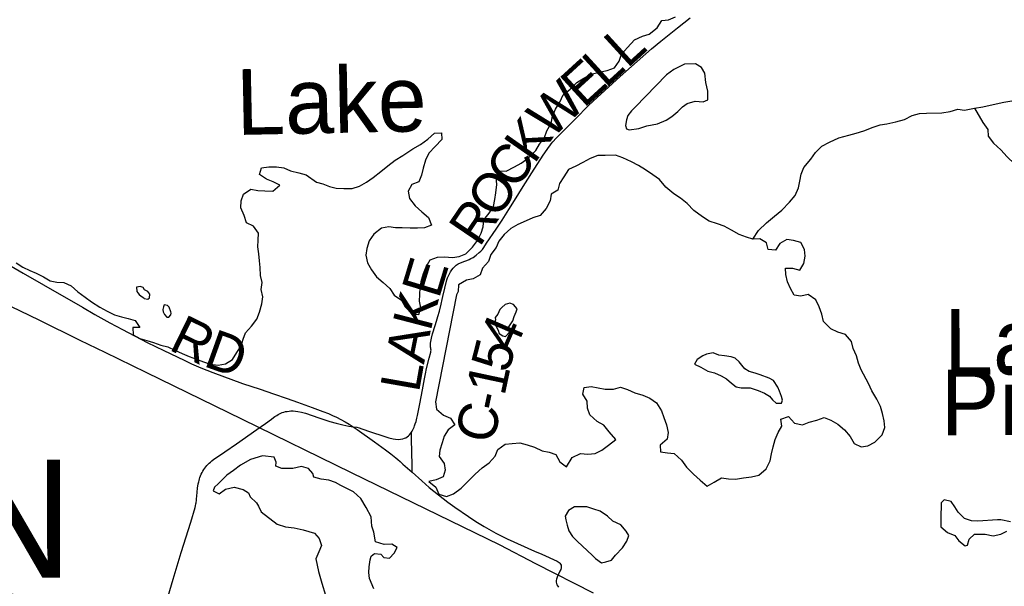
# Model space of a CAD drawing. Header units: feet. Extents: x 2113747 to 2516209, y 960708 to 1356798.
# Tile 87 of 253: x 2291383 to 2298881, y 1157646 to 1161962. Entities that reach past the tile are written whole.
import ezdxf

# ---------------------------------------------------------------- set-up
doc = ezdxf.new("R2010")
doc.units = ezdxf.units.FT
doc.header["$LTSCALE"] = 50
doc.header["$MEASUREMENT"] = 0
doc.linetypes.add('rr2', pattern=[0])
for name, color, linetype in [('0_Xref', 7, 'Continuous'), ('GM_X_County_Road', 3, 'Continuous'), ('GM_X_County_Road_Text', 3, 'Continuous'), ('GM_X_Major_Lake', 5, 'Continuous'), ('GM_X_Major_Lake_Text', 5, 'Continuous'), ('GM_X_Minor_Lake', 5, 'Continuous'), ('GM_X_Minor_River', 5, 'Continuous'), ('GM_X_Rail_Line', 251, 'rr2'), ('GM_X_Rail_Line_Text', 251, 'Continuous'), ('GM_X_Township_Text', 251, 'Continuous')]:
    doc.layers.add(name, color=color, linetype=linetype)
doc.styles.add('Styledgn030', font='dgn030.shx')
doc.styles.add('Styledgn031', font='dgn031.shx')

# ---------------------------------------------------------------- blocks, each defined once
blk = doc.blocks.new('POR')
at = {"layer": 'GM_X_County_Road', "flags": 128}
for points in [[(2294366.8, 1158819.6), (2294372.2, 1158827.6), (2294377.1, 1158837.5), (2294382.2, 1158847.7), (2294386, 1158857.5), (2294390.5, 1158868.6), (2294395.1, 1158883.8), (2294400.9, 1158902.9), (2294406.5, 1158926.3), (2294411.5, 1158947.4), (2294430.7, 1159037), (2294450.7, 1159143.2), (2294465.3, 1159227.3), (2294472.9, 1159265.9), (2294481.9, 1159305), (2294501, 1159383.4), (2294512.6, 1159429.9), (2294514, 1159436.6), (2294515.5, 1159445.9), (2294514.7, 1159452.6), (2294513.8, 1159460.3), (2294512.3, 1159468.7), (2294510.8, 1159477), (2294510.7, 1159485.1), (2294512, 1159497.9), (2294513.3, 1159511), (2294518, 1159537.2), (2294526.7, 1159569.2), (2294547.2, 1159632), (2294557.9, 1159666.3), (2294568.1, 1159700.8), (2294579.2, 1159741.8), (2294592.1, 1159795.8), (2294599.5, 1159831), (2294603.8, 1159853.6), (2294634.6, 1159979.5), (2294641.1, 1159996), (2294653.3, 1160021.6), (2294662.9, 1160040.8), (2294673.3, 1160056.4), (2294683.7, 1160069.4), (2294695.3, 1160081), (2294707.6, 1160091.5), (2294722.2, 1160101.3), (2294765.1, 1160119.7), (2294786.6, 1160127.7), (2294806.2, 1160135.8), (2294818.8, 1160142.8), (2294834.9, 1160151.8), (2294859.3, 1160169.7), (2294880.5, 1160187.9), (2294894.5, 1160199.6), (2294906.2, 1160212.2), (2294916.6, 1160226.6), (2294938.4, 1160260.4), (2295010.7, 1160367.7), (2295056.3, 1160435.6), (2295107, 1160515.9), (2295162.8, 1160604.4), (2295205, 1160670.4), (2295283.1, 1160794.8), (2295369.9, 1160929.3), (2295399.1, 1160973), (2295409.6, 1160987.6), (2295420.3, 1161002.3), (2295431.1, 1161015.7), (2295442.9, 1161030.5), (2295468.9, 1161060), (2295507.5, 1161099.9), (2295615.9, 1161208), (2295715.2, 1161307.7), (2295779.4, 1161368.9), (2295955.9, 1161530), (2296085.7, 1161644.7), (2296194.9, 1161738.9), (2296265.8, 1161797.2), (2296392.9, 1161900.6), (2296488.4, 1161975.9)], [(2291149.4, 1160180.1), (2291409.1, 1160032.4), (2291565.2, 1159942.2), (2291861, 1159772), (2291954.3, 1159717.1), (2292069, 1159652.9), (2292164.4, 1159601.5), (2292354.2, 1159504), (2292480.8, 1159441.3), (2292635, 1159368), (2292691.5, 1159341.4), (2292761, 1159311.6), (2292852.6, 1159275), (2293080.1, 1159191.8), (2293213.9, 1159146.8), (2293316.1, 1159111.4), (2293418.4, 1159076.6), (2293499, 1159048.6), (2293609.5, 1159007.4), (2293691.7, 1158977), (2293733.6, 1158961.4), (2293765.2, 1158947.9), (2293795.7, 1158933.7), (2293827.9, 1158917.7), (2293860.5, 1158899.9), (2293891.9, 1158881), (2293921.4, 1158861.9)], [(2292725.8, 1158281.9), (2292726.5, 1158286.3), (2292728.1, 1158296.7), (2292729.8, 1158313.2), (2292731.9, 1158332.2), (2292737.8, 1158394.5), (2292742.7, 1158427.2), (2292746.1, 1158442.3), (2292748.5, 1158453.2), (2292752.1, 1158465.4), (2292755.2, 1158475.6), (2292760, 1158487.8), (2292765, 1158500.4), (2292771.9, 1158513.8), (2292777.3, 1158524.2), (2292784.6, 1158535.3), (2292791.9, 1158546.6), (2292800.6, 1158557.1), (2292808.9, 1158567.2), (2292818, 1158576.3), (2292825.4, 1158583.7), (2292836, 1158593), (2292845.4, 1158601.2), (2292861.9, 1158613.7), (2292874.5, 1158623.2), (2292945.3, 1158671), (2293034.6, 1158731.8), (2293189.8, 1158841.6), (2293254.1, 1158886.9), (2293299.1, 1158919.8), (2293314.6, 1158931.1), (2293325.8, 1158939.3), (2293339.9, 1158948.3), (2293351.2, 1158955.4), (2293365.8, 1158962.3), (2293381.6, 1158969.2), (2293394.3, 1158973.3), (2293407.3, 1158976.9), (2293420.4, 1158978.9), (2293434.3, 1158980.7), (2293448.6, 1158982), (2293464.7, 1158982), (2293483.8, 1158981.1), (2293499.8, 1158978.9), (2293528.1, 1158972.4), (2293558.3, 1158964.1), (2293660.6, 1158929.5), (2293691.4, 1158919.5)], [(2293691.4, 1158919.5), (2293743.5, 1158902.7), (2293792.8, 1158888.9), (2293842.6, 1158876.4), (2293888.2, 1158867.1), (2293921.4, 1158861.9)], [(2293921.4, 1158861.9), (2293951.8, 1158840.2), (2294083.7, 1158747.6), (2294168.7, 1158686.1), (2294208.8, 1158654.7), (2294234.8, 1158634.3), (2294247.1, 1158624.7), (2294261.5, 1158613.4), (2294280, 1158597), (2294301.2, 1158578), (2294371.3, 1158515.5)], [(2293921.4, 1158861.9), (2293950.9, 1158857.4), (2293968.8, 1158852.8), (2293989.2, 1158846.2), (2294054, 1158824.2), (2294154.9, 1158789.6), (2294194.6, 1158777.6), (2294226, 1158769.7), (2294245, 1158766.2), (2294263.9, 1158765), (2294282.6, 1158766.3), (2294301.2, 1158770.2), (2294312.9, 1158774.2), (2294323.2, 1158778.4), (2294332.6, 1158783.9), (2294342.5, 1158791.3), (2294351.8, 1158799.8), (2294359.8, 1158809.2), (2294366.8, 1158819.5), (2294366.8, 1158819.6)], [(2294371.3, 1158515.5), (2294370.5, 1158569), (2294367.6, 1158768), (2294366.8, 1158819.6)], [(2294371.3, 1158515.5), (2294445.1, 1158449.8), (2294501.5, 1158399.4), (2294643, 1158286.9), (2294695.8, 1158249), (2294799.3, 1158178.7), (2294856.7, 1158140.3), (2294920.1, 1158102.8), (2295007.8, 1158051.3), (2295094.6, 1158006.9), (2295301.8, 1157915.2), (2295359.1, 1157890.7), (2295474.5, 1157837.7), (2295490.7, 1157827.8), (2295497.1, 1157822), (2295502, 1157815.1), (2295504.9, 1157807.3), (2295506.3, 1157798.5), (2295505.8, 1157787.2), (2295502.9, 1157775.4), (2295497.2, 1157760.6), (2295475.3, 1157716.4), (2295469.5, 1157700.2), (2295467.8, 1157689.8), (2295467.8, 1157679.1), (2295469.9, 1157668.6), (2295473.9, 1157658.7), (2295481, 1157646.8), (2295486.6, 1157639.4)], [(2292495, 1157511.7), (2292551.6, 1157699.8), (2292612.3, 1157904.4), (2292687.2, 1158135.4), (2292718.8, 1158245.6), (2292721.7, 1158259.8), (2292724.5, 1158274.2), (2292725.8, 1158281.9)]]:
    blk.add_lwpolyline(points, dxfattribs=at)
at = {"layer": 'GM_X_Major_Lake'}
for p, q in [((2292307.7, 1159856.3), (2292327.8, 1159842.4)), ((2294709.7, 1159866.9), (2294548.2, 1159050.8)), ((2292474.5, 1159737.5), (2292486.7, 1159715.5)), ((2295040.3, 1159755.4), (2295022.6, 1159719.2)), ((2296799.7, 1159394.7), (2296749.7, 1159402.3))]:
    blk.add_line(p, q, dxfattribs=at)
at = {"layer": 'GM_X_Major_Lake', "flags": 128}
for points in [[(2296176.9, 1161850.5), (2296236.5, 1161899), (2296272, 1161955.4), (2296323.9, 1161961.8), (2296377.7, 1161984.2)], [(2293792.1, 1160678.7), (2293852.1, 1160675.2), (2293914, 1160675.7), (2293969.8, 1160694.1), (2294023.5, 1160724.6), (2294075.2, 1160761), (2294132.8, 1160805.5), (2294186.4, 1160848), (2294242, 1160892.5), (2294299.7, 1160926.9), (2294377.2, 1160979.6), (2294434.9, 1161012.1), (2294490.6, 1161052.6), (2294542.2, 1161097), (2294596.1, 1161099.4), (2294596.5, 1161049.4), (2294547, 1160996.9), (2294499.4, 1160944.5), (2294471.8, 1160892.2), (2294454.3, 1160832), (2294442.8, 1160777.9), (2294421.2, 1160727.7), (2294369.4, 1160707.2), (2294341.8, 1160657), (2294352.2, 1160601), (2294394.6, 1160545.2), (2294445, 1160499.6), (2294495.2, 1160455.9), (2294517.7, 1160396), (2294465.9, 1160377.6), (2294412, 1160375.2), (2294356, 1160374.8), (2294296, 1160376.3), (2294244.1, 1160375.9), (2294194, 1160385.5), (2294138.2, 1160373.1), (2294078.6, 1160328.6), (2294045, 1160278.2), (2294025.5, 1160220), (2294017.9, 1160167.9), (2294032.3, 1160110), (2294060.7, 1160058.1), (2294099.1, 1160004.4), (2294149.4, 1159960.7), (2294201.7, 1159915.1), (2294234.1, 1159863.2), (2294290.4, 1159825.6), (2294318.7, 1159773.8), (2294371.1, 1159720.2), (2294423.1, 1159716.6), (2294436.7, 1159766.7), (2294428.3, 1159818.7), (2294429.9, 1159868.8), (2294431.5, 1159920.9), (2294443, 1159977), (2294456.6, 1160029.2), (2294478.2, 1160079.4), (2294507.8, 1160133.7), (2294565.6, 1160154.1), (2294617.5, 1160156.6), (2294677.5, 1160151), (2294729.4, 1160159.4), (2294781.2, 1160177.9), (2294830.8, 1160228.3), (2294868.3, 1160280.6), (2294897.9, 1160334.9), (2294911.5, 1160385.1), (2294917.1, 1160437.2), (2294956.6, 1160487.6), (2294990.2, 1160539.9), (2295001.8, 1160592), (2295007.4, 1160644.1), (2295016.9, 1160706.3), (2295012.4, 1160760.3), (2295036, 1160810.5), (2295088, 1160808.9), (2295149.7, 1160841.4), (2295201.4, 1160869.9), (2295255.1, 1160906.3), (2295312.6, 1160964.8), (2295340.2, 1161015.1), (2295379.8, 1161065.5), (2295397.4, 1161115.7), (2295428.9, 1161174), (2295440.4, 1161226.1), (2295462, 1161280.3), (2295495.6, 1161332.7), (2295521.1, 1161390.9), (2295574.7, 1161433.4), (2295624.3, 1161483.8), (2295678, 1161516.3), (2295735.7, 1161546.8), (2295795.5, 1161563.2), (2295855.4, 1161575.7), (2295911.2, 1161596.2), (2295946.7, 1161646.5), (2295964.3, 1161700.7), (2296011.8, 1161751.1), (2296065.4, 1161807.6), (2296125.1, 1161836.1), (2296176.9, 1161850.5)], [(2291356.5, 1160111.2), (2291406.7, 1160077.6), (2291458.9, 1160051.9), (2291509, 1160030.3), (2291563.2, 1160004.7), (2291615.4, 1159973.1), (2291665.4, 1159963.4), (2291719.4, 1159959.9), (2291775.6, 1159934.3), (2291825.9, 1159888.6), (2291880.1, 1159849), (2291930.4, 1159813.3), (2291992.6, 1159771.8), (2292048.8, 1159742.2), (2292105, 1159714.6), (2292157.1, 1159698.9), (2292209.2, 1159685.4), (2292263.2, 1159669.8), (2292297.6, 1159617.9), (2292243.7, 1159617.5), (2292246.1, 1159561.5), (2292298.3, 1159533.9), (2292350.3, 1159518.2), (2292402.4, 1159504.6), (2292458.5, 1159483), (2292510.6, 1159469.4), (2292564.7, 1159445.8), (2292620.9, 1159420.2), (2292673, 1159396.6), (2292729.1, 1159377), (2292783.3, 1159355.4), (2292833.4, 1159337.8), (2292895.4, 1159330.2), (2292951.2, 1159340.7), (2293002.9, 1159375.1), (2293036.5, 1159427.5), (2293070.1, 1159477.8), (2293085.7, 1159528), (2293103.3, 1159578.1), (2293146.8, 1159628.5), (2293188.4, 1159680.9), (2293207.9, 1159735.1), (2293227.4, 1159797.4), (2293235, 1159851.5), (2293222.6, 1159907.4), (2293228.2, 1159959.6), (2293215.8, 1160013.5), (2293213.3, 1160073.6), (2293208.9, 1160125.6), (2293204.5, 1160179.6), (2293196.1, 1160231.6), (2293197.7, 1160283.7), (2293201.2, 1160335.8), (2293162.9, 1160389.5), (2293110.7, 1160415.1), (2293092.3, 1160471.1), (2293067.8, 1160528.9), (2293069.4, 1160583), (2293087, 1160633.2), (2293142.7, 1160671.7), (2293196.7, 1160662.1), (2293250.7, 1160658.5), (2293310.6, 1160657), (2293364.2, 1160701.4), (2293314.1, 1160727.1), (2293262, 1160746.7), (2293209.7, 1160782.3), (2293225.3, 1160834.5), (2293281.2, 1160840.9), (2293337.2, 1160841.4), (2293395.2, 1160833.8), (2293445.3, 1160810.2), (2293507.4, 1160794.6), (2293563.5, 1160781.1), (2293641.8, 1160723.6)], [(2297790.3, 1158709.6), (2297842.2, 1158716), (2297895.9, 1158744.5), (2297951.5, 1158799), (2297971, 1158855.2), (2297964.6, 1158907.2), (2297952.2, 1158963.2), (2297937.8, 1159017.1), (2297909.4, 1159071), (2297870.9, 1159134.7), (2297846.5, 1159190.6), (2297789.7, 1159294.3), (2297771.3, 1159346.2), (2297754.9, 1159402.1), (2297730.5, 1159458), (2297718.1, 1159511.9), (2297671.7, 1159563.6), (2297613.6, 1159583.2), (2297559.4, 1159606.8), (2297505, 1159664.5), (2297490.6, 1159718.4), (2297470.2, 1159774.3), (2297445.8, 1159828.2), (2297387.5, 1159869.8), (2297331.7, 1159857.3), (2297279.7, 1159862.9), (2297253.3, 1159914.8), (2297230.9, 1159966.7), (2297216.5, 1160020.6), (2297214.1, 1160070.6), (2297268.1, 1160069.1), (2297324.1, 1160055.5), (2297353.7, 1160105.8), (2297365.3, 1160159.9), (2297358.9, 1160211.9), (2297330.5, 1160263.8), (2297274.4, 1160279.4), (2297224.4, 1160289), (2297170.7, 1160256.5), (2297137.1, 1160206.2), (2297083.1, 1160211.8), (2297068.7, 1160263.7), (2297018.5, 1160293.4), (2296966.6, 1160291), (2296916.5, 1160306.6), (2296860.4, 1160326.2), (2296804.1, 1160359.8), (2296748, 1160389.4), (2296695.9, 1160407), (2296633.8, 1160426.5), (2296581.5, 1160460.1), (2296515.2, 1160507.7), (2296464.8, 1160561.4), (2296414.5, 1160603), (2296364.3, 1160634.6), (2296302, 1160686.2), (2296255.6, 1160743.9), (2296203.3, 1160781.6), (2296149.1, 1160819.2), (2296094.9, 1160850.8), (2296042.7, 1160880.4), (2295976.5, 1160909.9), (2295920.4, 1160929.5), (2295840.5, 1160926.9), (2295786.5, 1160926.5), (2295726.7, 1160904), (2295671, 1160873.5), (2295617.3, 1160847.1), (2295561.5, 1160820.6), (2295526, 1160766.3), (2295492.4, 1160714), (2295480.8, 1160663.8), (2295429.1, 1160633.4), (2295421.5, 1160581.3), (2295392, 1160525), (2295346.5, 1160470.6), (2295290.6, 1160452.1), (2295238.9, 1160429.7), (2295177.1, 1160401.2), (2295123.4, 1160370.7), (2295071.8, 1160326.3), (2295032.2, 1160275.9), (2295010.6, 1160225.7), (2294971.1, 1160173.3), (2294953.5, 1160121.1), (2294907.9, 1160070.7), (2294888.4, 1160018.5), (2294836.6, 1159988.1), (2294784.8, 1159977.6), (2294725.1, 1159943.1), (2294721.5, 1159893.1), (2294709.7, 1159866.9)], [(2293641.8, 1160723.6), (2293691.9, 1160712), (2293742, 1160692.4), (2293792.1, 1160678.7)], [(2292327.8, 1159842.4), (2292331.9, 1159838.5), (2292357.9, 1159832.7), (2292371.8, 1159842.8), (2292373.5, 1159872.8), (2292357.4, 1159892.7), (2292333.3, 1159904.6), (2292323.2, 1159922.5), (2292301.2, 1159930.3), (2292287.2, 1159928.2), (2292271.2, 1159926.1), (2292275.5, 1159892.1), (2292281.5, 1159882.1), (2292291.6, 1159870.2), (2292307.7, 1159856.3)], [(2292486.7, 1159715.5), (2292502.8, 1159695.6), (2292518.8, 1159695.8), (2292532.7, 1159713.9), (2292536.6, 1159725.9), (2292532.5, 1159737.9), (2292522.2, 1159771.9), (2292508.1, 1159785.8), (2292484.1, 1159789.6), (2292477.8, 1159773.9), (2292472.6, 1159754.9), (2292474.5, 1159737.5)], [(2295022.6, 1159719.2), (2295002.8, 1159693), (2295005, 1159675), (2294999.2, 1159651), (2295025.6, 1159597.1), (2295033.7, 1159573.1), (2295061.9, 1159553.3), (2295081.9, 1159549.5), (2295115.6, 1159583.8), (2295107.4, 1159605.7), (2295107.3, 1159621.8), (2295136.9, 1159668), (2295148.6, 1159700.2), (2295164.3, 1159736.3), (2295170.2, 1159760.4), (2295143.9, 1159792.2), (2295115.9, 1159802), (2295080, 1159793.7), (2295054.2, 1159769.5), (2295040.3, 1159755.4)], [(2296749.7, 1159402.3), (2296705.7, 1159408), (2296663.6, 1159423.6), (2296611.7, 1159415.2), (2296583.8, 1159403), (2296542.1, 1159374.6), (2296522.4, 1159338.4), (2296570.5, 1159314.8), (2296622.7, 1159285.2), (2296674.8, 1159271.6), (2296724.9, 1159249.9), (2296765.1, 1159226.2), (2296803.3, 1159192.5), (2296839.5, 1159166.7), (2296877.5, 1159159), (2296945.5, 1159157.6), (2297005.6, 1159138), (2297055.7, 1159116.4), (2297091.8, 1159094.6), (2297116, 1159066.8), (2297142.2, 1159041), (2297184.2, 1159041.3), (2297192, 1159063.4), (2297183.8, 1159093.3), (2297169.5, 1159133.3), (2297157.2, 1159163.2), (2297122.9, 1159215), (2297090.8, 1159232.8), (2297020.6, 1159256.2), (2296984.5, 1159270), (2296936.5, 1159283.6), (2296904.3, 1159303.4), (2296882.1, 1159331.2), (2296862, 1159357.1), (2296831.8, 1159382.9), (2296799.7, 1159394.7)], [(2294548.2, 1159050.8), (2294556.6, 1158996.8), (2294609, 1158949.1), (2294663.1, 1158927.5), (2294697.5, 1158875.7), (2294645.8, 1158839.3), (2294614.2, 1158789), (2294600.6, 1158738.8), (2294583, 1158684.6), (2294577.4, 1158634.5), (2294615.8, 1158582.8), (2294622.2, 1158530.8), (2294606.6, 1158480.6), (2294554.8, 1158458.1), (2294499, 1158445.7), (2294551.3, 1158402), (2294575.7, 1158348.2), (2294631.8, 1158330.6), (2294685.6, 1158351), (2294745.2, 1158393.5), (2294798.7, 1158448), (2294852.3, 1158500.5), (2294903.9, 1158549), (2294957.5, 1158587.4), (2295003.1, 1158637.8), (2295024.7, 1158688.1), (2295080.3, 1158728.5), (2295132.2, 1158734.9), (2295192.1, 1158739.4), (2295248.2, 1158723.8), (2295302.3, 1158706.2), (2295360.5, 1158678.7), (2295414.5, 1158667.1), (2295466.6, 1158649.4), (2295495, 1158595.6), (2295547.3, 1158556), (2295590.7, 1158628.4), (2295652.4, 1158656.9), (2295708.4, 1158653.4), (2295764.3, 1158657.8), (2295816.1, 1158682.2), (2295867.7, 1158720.7), (2295923.3, 1158765.1), (2295870.9, 1158822.8), (2295830.6, 1158874.6), (2295780.4, 1158902.2), (2295724, 1158951.8), (2295707.7, 1159003.7), (2295703.2, 1159055.8), (2295670.8, 1159109.6), (2295682.4, 1159161.7), (2295734.3, 1159168.1), (2295842.4, 1159148.9), (2295904.4, 1159147.4), (2295958.2, 1159163.9), (2296012.3, 1159146.3), (2296066.4, 1159120.7), (2296128.5, 1159101.1), (2296180.7, 1159079.5), (2296230.9, 1159043.9), (2296269.4, 1158984.1), (2296287.7, 1158932.2), (2296308.2, 1158876.3), (2296320.6, 1158818.3), (2296313, 1158766.2), (2296259.4, 1158721.7), (2296263.8, 1158669.7), (2296315.8, 1158662.1), (2296367.8, 1158658.5), (2296422.2, 1158606.9), (2296460.6, 1158555.1), (2296514.9, 1158501.5), (2296565.3, 1158455.8), (2296617.6, 1158408.1), (2296671.3, 1158440.6), (2296727, 1158473.1), (2296781, 1158465.5), (2296833, 1158461.9), (2296894.9, 1158472.4), (2296954.7, 1158480.9), (2297012.6, 1158493.3), (2297066.2, 1158541.8), (2297097.7, 1158602.1), (2297107.3, 1158656.2), (2297120.8, 1158708.4), (2297136.4, 1158764.6), (2297158, 1158816.8), (2297185.5, 1158867.1), (2297179.1, 1158919.1), (2297236.9, 1158939.6), (2297283.3, 1158887.9), (2297343.3, 1158876.3), (2297395.1, 1158896.8), (2297453, 1158911.2), (2297508.8, 1158931.7), (2297558.9, 1158912.1), (2297613.1, 1158882.4), (2297663.4, 1158838.8), (2297705.8, 1158787.1), (2297736.1, 1158735.2), (2297790.3, 1158709.6)]]:
    blk.add_lwpolyline(points, dxfattribs=at)
at = {"layer": 'GM_X_Minor_Lake'}
for p, q in [((2296307.3, 1161541.2), (2296069.4, 1161295.1)), ((2293221.8, 1158213.5), (2293344.5, 1158120.3)), ((2298827.8, 1158153.1), (2298680, 1158141.9)), ((2295629.6, 1157988), (2295742.4, 1157884.7))]:
    blk.add_line(p, q, dxfattribs=at)
at = {"layer": 'GM_X_Minor_Lake', "flags": 128}
for points in [[(2296069.4, 1161295.1), (2296041.6, 1161268.8), (2296013.9, 1161232.6), (2296004.2, 1161198.5), (2295996.5, 1161156.4), (2296002.7, 1161130.4), (2296024.8, 1161122.5), (2296096.6, 1161133.1), (2296158.4, 1161153.6), (2296240.2, 1161168.3), (2296306, 1161196.8), (2296349.7, 1161225.2), (2296395.4, 1161263.6), (2296431.1, 1161297.9), (2296464.8, 1161324.2), (2296526.7, 1161340.7), (2296586.6, 1161337.1), (2296622.5, 1161351.4), (2296622, 1161417.5), (2296607.5, 1161483.4), (2296598.9, 1161553.5), (2296574.6, 1161597.3), (2296528.4, 1161627), (2296446.5, 1161622.4), (2296362.9, 1161583.7), (2296307.3, 1161541.2)], [(2293344.5, 1158120.3), (2293406.6, 1158098.8), (2293472.6, 1158091.3), (2293540.6, 1158075.8), (2293626.8, 1158050.4), (2293663.1, 1158010.7), (2293681.5, 1157956.8), (2293659.9, 1157908.5), (2293638.3, 1157856.3), (2293659, 1157758.4), (2293683.7, 1157670.4), (2293710.4, 1157578.5)], [(2294079.7, 1157627.5), (2294047.1, 1157705.3), (2294040.8, 1157751.3), (2294044.4, 1157795.4), (2294052, 1157847.5), (2294059.8, 1157875.6), (2294083.6, 1157895.8), (2294133.6, 1157890.2), (2294155.8, 1157866.3), (2294199.8, 1157860.7), (2294235.5, 1157899), (2294257.1, 1157943.2), (2294216.9, 1157966.9), (2294157, 1157964.5), (2294092.9, 1157986), (2294080.3, 1158058), (2294064, 1158103.9), (2294059.4, 1158175.9), (2294020.9, 1158247.7), (2293980.4, 1158315.5), (2293924.1, 1158365.1), (2293827.8, 1158414.4), (2293787.6, 1158438.1), (2293737.5, 1158455.8), (2293677.5, 1158461.3), (2293623.4, 1158476.9), (2293615.2, 1158506.9), (2293581, 1158542.7), (2293528.9, 1158558.3), (2293463, 1158543.7), (2293379.1, 1158543.1), (2293333, 1158560.8), (2293334.8, 1158592.8), (2293320.5, 1158630.8), (2293230.5, 1158640.1), (2293140.8, 1158613.3), (2293063.2, 1158568.7), (2293011.5, 1158528.2), (2292959.9, 1158491.8), (2292894.4, 1158427.2), (2292866.7, 1158401), (2292854.9, 1158372.8), (2292903, 1158351.2), (2292950.7, 1158385.6), (2293016.5, 1158402.1), (2293084.6, 1158384.6), (2293124.8, 1158358.9), (2293139, 1158329), (2293187.3, 1158283.3), (2293201.5, 1158257.4), (2293221.8, 1158213.5)], [(2298680, 1158141.9), (2298630, 1158145.5), (2298578, 1158163.2), (2298529.6, 1158210.8), (2298503.3, 1158250.7), (2298475, 1158292.5), (2298423, 1158304.1), (2298399.2, 1158281.9), (2298396.1, 1158161.7), (2298396.6, 1158099.7), (2298446.9, 1158056), (2298505, 1158032.4), (2298533.3, 1157992.6), (2298581.6, 1157955), (2298601.5, 1157961.1), (2298613.2, 1158005.2), (2298652.8, 1158043.6), (2298734.8, 1158044.2), (2298794.8, 1158030.7), (2298854.7, 1158043.2), (2298900.5, 1158065.6)], [(2298927.9, 1158137.9), (2298853.8, 1158153.3), (2298827.8, 1158153.1)], [(2295742.4, 1157884.7), (2295768.6, 1157858.9), (2295812.8, 1157825.2), (2295846.7, 1157833.5), (2295890.6, 1157845.8), (2295920.2, 1157884.1), (2295973.7, 1157940.6), (2296007.3, 1157990.9), (2296021, 1158033.1), (2296000.7, 1158066.9), (2295960.4, 1158114.7), (2295900.2, 1158142.2), (2295858, 1158180), (2295803.7, 1158219.6), (2295755.6, 1158233.2), (2295701.5, 1158250.8), (2295607.6, 1158252.1), (2295561.9, 1158223.7), (2295536.2, 1158181.5), (2295542.4, 1158153.5), (2295550.8, 1158111.5), (2295565.1, 1158069.6), (2295593.4, 1158025.7), (2295629.6, 1157988)]]:
    blk.add_lwpolyline(points, dxfattribs=at)
at = {"layer": 'GM_X_Minor_River', "flags": 128}
for points in [[(2296966.6, 1160291), (2297010, 1160357.4), (2297069.5, 1160413.9), (2297131.1, 1160464.4), (2297186.6, 1160510.9), (2297246.1, 1160571.4), (2297287.7, 1160623.8), (2297313.2, 1160682.1), (2297322.8, 1160732.2), (2297334.4, 1160784.4), (2297354, 1160836.6), (2297407.4, 1160899), (2297443, 1160949.4), (2297490.6, 1160999.8), (2297548.3, 1161028.3), (2297620, 1161062.9), (2297695.7, 1161083.5), (2297753.6, 1161097.9), (2297811.4, 1161114.4), (2297883.1, 1161143), (2297934.9, 1161161.4), (2297986.8, 1161169.8), (2298054.7, 1161184.4), (2298120.5, 1161202.9), (2298180.2, 1161231.4), (2298234, 1161247.8), (2298287.9, 1161250.2), (2298405.8, 1161253.2), (2298467.7, 1161263.7), (2298525.5, 1161280.1), (2298577.5, 1161272.5), (2298653.4, 1161287.1), (2298717.2, 1161297.6), (2298797, 1161316.3), (2298876.8, 1161332.9), (2298952.7, 1161347.5)], [(2298653.4, 1161287.1), (2298718.2, 1161179.5), (2298754.6, 1161125.8), (2298759, 1161073.7), (2298799.3, 1161022), (2298853.7, 1160970.4), (2298902.1, 1160916.7), (2298958.5, 1160863.1), (2298996.9, 1160807.3), (2299039.3, 1160755.6), (2299097.6, 1160700), (2299138, 1160648.2), (2299184.4, 1160594.5), (2299184.5, 1160584.5)]]:
    blk.add_lwpolyline(points, dxfattribs=at)
at = {"layer": 'GM_X_Rail_Line', "flags": 128}
for points in [[(2291530, 1159673.9), (2291034.5, 1159913.3), (2290486, 1160178.8), (2290103.7, 1160367.8), (2289683.6, 1160574.1), (2289374.7, 1160740.4), (2289138.2, 1160876.5), (2289024.8, 1160945.6), (2288888.7, 1161028.8), (2288752.6, 1161115.2), (2288536.6, 1161258.8), (2287763.3, 1161801), (2287255.7, 1162152), (2286981.4, 1162344.2), (2286627.2, 1162591.5), (2286082.3, 1162972.8), (2285295.5, 1163523.6), (2284771.7, 1163888.6), (2284368.3, 1164171), (2283929.9, 1164476.1), (2283453, 1164811.5), (2283041.5, 1165100.4), (2282634.4, 1165382.8), (2282221.8, 1165671.7), (2281814.7, 1165955.7), (2281288.7, 1166323.5), (2280417.7, 1166933.7), (2279320.4, 1167700.5), (2278663.8, 1168160), (2277952, 1168656.8), (2277775.5, 1168779.9), (2277689.9, 1168848.3)], [(2295753.3, 1157594), (2295313.5, 1157817.4), (2295042, 1157959.6), (2293910.3, 1158511.9), (2293080.3, 1158917.4), (2292345.9, 1159274.5), (2292034, 1159426.9), (2291843.4, 1159519), (2291530, 1159673.9)]]:
    blk.add_lwpolyline(points, dxfattribs=at)
at = {"layer": 'GM_X_County_Road_Text', "char_height": 300, "attachment_point": 7, "line_spacing_factor": 0.8, "style": 'Styledgn030'}
for s, insert, rotation in [('{\\Fdgn000|c0;\\C256;L}', (2296008.9, 1161585.8), 42.43252), ('{\\Fdgn000|c0;\\C256;E}', (2295677.7, 1161283), 42.42936), ('{\\Fdgn000|c0;\\C256;L}', (2295843.3, 1161434.4), 42.43232), ('{\\Fdgn000|c0;\\C256;W}', (2295429.3, 1161045.5), 43.70089), ('{\\Fdgn000|c0;\\C256;K}', (2295301.1, 1160855.9), 55.0793), ('{\\Fdgn000|c0;\\C256;C}', (2295169.9, 1160654.2), 56.92669), ('{\\Fdgn000|c0;\\C256;O}', (2295025.7, 1160432.9), 56.91152), ('{\\Fdgn000|c0;\\C256;R}', (2294882.8, 1160222.3), 55.83038), ('{\\Fdgn000|c0;\\C256;E}', (2294574.7, 1159830), 73.14681), ('{\\Fdgn000|c0;\\C256;K}', (2294510.2, 1159581.3), 75.43628), ('{\\Fdgn000|c0;\\C256;R}', (2292509, 1159452.8), 334.02318), ('{\\Fdgn000|c0;\\C256;4}', (2295147.4, 1159416.1), 66.67841), ('{\\Fdgn000|c0;\\C256;D}', (2292772.6, 1159327.1), 340.24457), ('{\\Fdgn000|c0;\\C256;A}', (2294460.7, 1159332.3), 78.6922), ('{\\Fdgn000|c0;\\C256;5}', (2295110.9, 1159263.7), 75.73402), ('{\\Fdgn000|c0;\\C256;L}', (2294422.6, 1159115.4), 80.01559), ('{\\Fdgn000|c0;\\C256;1}', (2295074, 1159089.7), 77.96339), ('{\\Fdgn000|c0;\\C256;-}', (2295048.4, 1158969.3), 78.01576), ('{\\Fdgn000|c0;\\C256;C}', (2294990.2, 1158720.7), 76.80908)]:
    blk.add_mtext(s, dxfattribs=dict(at, insert=insert, rotation=rotation))
at = {"layer": 'GM_X_Major_Lake_Text', "attachment_point": 7, "line_spacing_factor": 0.8, "style": 'Styledgn031'}
for s, insert, char_height, rotation in [('{\\Fdgn000|c0;\\C256;Lake}', (2293035.9, 1161076.6), 500.235, 1.17323), ('{\\Fdgn000|c0;\\C256;Lake}', (2298423.3, 1159251.3), 500.249, 0.17541), ('{\\Fdgn000|c0;\\C256;Pippen}', (2298398, 1158645.5), 500.251, 0.17497)]:
    blk.add_mtext(s, dxfattribs=dict(at, insert=insert, char_height=char_height, rotation=rotation))
at = {"layer": 'GM_X_Rail_Line_Text', "insert": (2288616.2, 1156420.4), "char_height": 299, "attachment_point": 7, "rotation": 18.87513, "line_spacing_factor": 0.8, "style": 'Styledgn030'}
blk.add_mtext('{\\Fdgn000|c0;\\C256;Norfolk Southern}', dxfattribs=at)
at = {"layer": 'GM_X_Township_Text', "insert": (2285837.1, 1157711.9), "char_height": 900, "attachment_point": 7, "rotation": 0.00001, "line_spacing_factor": 0.8, "style": 'Styledgn031'}
blk.add_mtext('{\\Fdgn000|c0;\\C256;FRANKLIN}', dxfattribs=at)

msp = doc.modelspace()

# ---------------------------------------------------------------- block references
at = {"layer": '0_Xref'}
msp.add_blockref('POR', (0, 0), dxfattribs=at)

doc.saveas('drawing.dxf')
